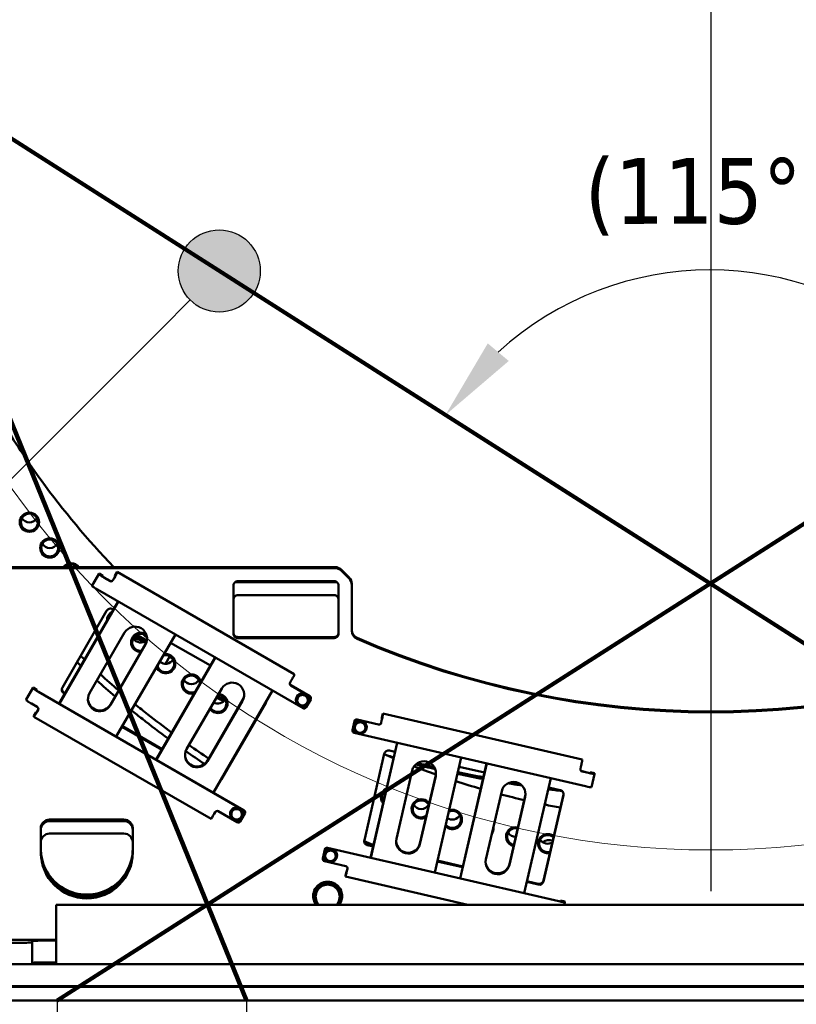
# Model space of a CAD drawing. Header units: millimetres. Extents: x 0 to 63075, y 0 to 44550.
# Tile 35 of 49: x 48689 to 50462, y 34001 to 36250. Entities that reach past the tile are written whole.
import ezdxf

# ---------------------------------------------------------------- set-up
doc = ezdxf.new("R2010")
doc.units = ezdxf.units.MM
doc.header["$LTSCALE"] = 75
for name, color, linetype, lineweight in [('Center Mark (ISO)', 7, 'Continuous', 25), ('Dimension (ISO)', 7, 'Continuous', 25), ('Sketch Geometry (ISO)', 7, 'Continuous', 25), ('Symbol (ISO)', 7, 'Continuous', 25), ('Visible (ISO)', 7, 'Continuous', 50)]:
    doc.layers.add(name, color=color, linetype=linetype, lineweight=lineweight)
doc.styles.add('Note Text (ISO)', font='tahoma.ttf')
doc.dimstyles.new('Default (ISO)', dxfattribs={"dimscale": 75, "dimtxt": 2, "dimasz": 2.5, "dimexe": 3.175, "dimexo": 0, "dimgap": 0.762, "dimtad": 1, "dimrnd": 1e-08, "dimtxsty": 'Note Text (ISO)', "dimcen": 0.09, "dimdle": 10, "dimclrd": 256, "dimclre": 256, "dimclrt": 256, "dimazin": 2, "dimtfac": 1, "dimtmove": 0, "dimatfit": 3, "dimfxl": 1, "dimtolj": 1, "dimtzin": 0, "dimlwd": -1, "dimlwe": -1, "dimarcsym": 0})
doc.dimstyles.new('Default - Method 1b (ISO)$7', dxfattribs={"dimscale": 75, "dimtxt": 2, "dimasz": 2.5, "dimexe": 3.175, "dimexo": 0, "dimgap": 0.762, "dimtad": 1, "dimtoh": 1, "dimrnd": 1e-08, "dimtxsty": 'Note Text (ISO)', "dimcen": 0.09, "dimdle": 10, "dimclrd": 256, "dimclre": 256, "dimclrt": 256, "dimazin": 2, "dimtfac": 1.75, "dimtmove": 0, "dimatfit": 3, "dimfxl": 1, "dimtolj": 1, "dimlwd": -1, "dimlwe": -1, "dimarcsym": 0})

# ---------------------------------------------------------------- blocks, each defined once
blk = doc.blocks.new('*D43')
at = {"layer": 'Defpoints', "color": 0, "transparency": 16777216}
for p in [(47646.8, 38913.8), (52888.1, 35708.9)]:
    blk.add_point(p, dxfattribs=at)
at = {"layer": 'Dimension (ISO)', "transparency": 16777216}
for p, q in [((47646.8, 38913.8), (42002.6, 42365.1)), ((52728.1, 35806.7), (47806.8, 38816))]:
    blk.add_line(p, q, dxfattribs=at)
for points in [[(47823.1, 38842.7), (47790.5, 38789.3), (47646.8, 38913.8)], [(52744.4, 35833.4), (52711.8, 35780.1), (52888.1, 35708.9)]]:
    blk.add_solid(points, dxfattribs=at)
at = {"layer": 'Dimension (ISO)', "transparency": 16777216, "insert": (42320.3, 42775.2), "char_height": 150, "attachment_point": 1, "rotation": 328.5552, "style": 'Note Text (ISO)'}
blk.add_mtext('\\A1;\\fTahoma|b0|i0;\\H149.0446;∅6145\\P\\fTahoma|b0|i0;\\H152.8662;Diameter difference between conical tower flanges is up to 2000mm', dxfattribs=at)
blk = doc.blocks.new('Balloon18')
at = {"layer": 'Symbol (ISO)'}
h = blk.add_hatch(color=256, dxfattribs=at)
edge = h.paths.add_edge_path(flags=0)
edge.add_arc((655.265, 475.681), 1.25, 0, 360)
for q in [(654.381, 474.797), (624.648, 445.041)]:
    blk.add_line((653.498, 473.913), q, dxfattribs=at)
blk.add_circle((655.265, 475.681), 1.25, dxfattribs=at)
blk = doc.blocks.new('*D67')
at = {"layer": 'Defpoints', "color": 0, "transparency": 16777216}
for p in [(48314.5, 36205.1), (47849.8, 35379.3), (49206.7, 34010.1), (49207.4, 34010.1)]:
    blk.add_point(p, dxfattribs=at)
at = {"layer": 'Dimension (ISO)', "transparency": 16777216}
blk.add_line((49206.7, 34010.1), (47041.1, 34010.1), dxfattribs=at)
blk.add_arc((49207.4, 34010.1), 1928.2, 117.7113, 174.4262, dxfattribs=at)
for points in [[(48297.6, 35745.5), (48324, 35688.8), (48480.8, 35796.1)], [(47319.6, 34195.9), (47257.2, 34198.9), (47279.3, 34010.1)]]:
    blk.add_solid(points, dxfattribs=at)
at = {"layer": 'Dimension (ISO)', "transparency": 16777216, "insert": (47267.7, 35038.7), "char_height": 150, "attachment_point": 1, "rotation": 56.0688, "style": 'Note Text (ISO)'}
blk.add_mtext('\\A1;(68°)', dxfattribs=at)
blk = doc.blocks.new('*D68')
at = {"layer": 'Defpoints', "color": 0, "transparency": 16777216}
for p in [(48314.5, 36205.1), (52222.5, 36212.4), (50500, 35638.9), (50265.4, 34962.2)]:
    blk.add_point(p, dxfattribs=at)
at = {"layer": 'Dimension (ISO)', "transparency": 16777216}
blk.add_arc((50265.4, 34962.2), 716.2, 47.6136, 132.4569, dxfattribs=at)
for points in [[(49805.9, 35470.5), (49758, 35510.7), (49661.4, 35347)], [(50772.1, 35511.3), (50724.3, 35471.1), (50869, 35347.8)]]:
    blk.add_solid(points, dxfattribs=at)
at = {"layer": 'Dimension (ISO)', "transparency": 16777216, "insert": (49979.2, 35933.6), "char_height": 150, "attachment_point": 1, "rotation": 0.0352, "style": 'Note Text (ISO)'}
blk.add_mtext('\\A1;(115°)', dxfattribs=at)
blk = doc.blocks.new('*D69')
at = {"layer": 'Defpoints', "color": 0, "transparency": 16777216}
for p in [(48774.9, 34010.1), (51759.9, 34010.1), (48774.9, 33101)]:
    blk.add_point(p, dxfattribs=at)
at = {"layer": 'Dimension (ISO)', "transparency": 16777216}
for p, q in [((48774.9, 34010.1), (48774.9, 32862.9)), ((51759.9, 34010.1), (51759.9, 32862.9)), ((51572.4, 33101), (48962.4, 33101))]:
    blk.add_line(p, q, dxfattribs=at)
for points in [[(48962.4, 33132.3), (48962.4, 33069.8), (48774.9, 33101)], [(51572.4, 33132.3), (51572.4, 33069.8), (51759.9, 33101)]]:
    blk.add_solid(points, dxfattribs=at)
at = {"layer": 'Dimension (ISO)', "transparency": 16777216, "insert": (49974.1, 33356.4), "char_height": 150, "attachment_point": 1, "style": 'Note Text (ISO)'}
blk.add_mtext('\\A1;(2985)', dxfattribs=at)
blk = doc.blocks.new('*D70')
at = {"layer": 'Defpoints', "color": 0, "transparency": 16777216}
for p in [(49207.4, 34010.1), (51327.4, 34010.1), (51327.4, 33531.8)]:
    blk.add_point(p, dxfattribs=at)
at = {"layer": 'Dimension (ISO)', "transparency": 16777216}
for p, q in [((49207.4, 34010.1), (49207.4, 33293.6)), ((51327.4, 34010.1), (51327.4, 33293.6)), ((49394.9, 33531.8), (51139.9, 33531.8))]:
    blk.add_line(p, q, dxfattribs=at)
for points in [[(49394.9, 33563), (49394.9, 33500.5), (49207.4, 33531.8)], [(51139.9, 33563), (51139.9, 33500.5), (51327.4, 33531.8)]]:
    blk.add_solid(points, dxfattribs=at)
at = {"layer": 'Dimension (ISO)', "transparency": 16777216, "insert": (49974.1, 33787.2), "char_height": 150, "attachment_point": 1, "style": 'Note Text (ISO)'}
blk.add_mtext('\\A1;(2120)', dxfattribs=at)

msp = doc.modelspace()

# ---------------------------------------------------------------- linework, layer by layer
at = {"layer": 'Center Mark (ISO)', "linetype": 'Continuous'}
msp.add_line((50267.44, 40229.7613), (50267.44, 34259.8768), dxfattribs=at)
at = {"layer": 'Sketch Geometry (ISO)', "color": 1, "linetype": 'Continuous', "lineweight": 100, "true_color": 0xff0000}
for p, q in [((48314.4667, 36205.1049), (49207.44, 34010.1049)), ((48314.4667, 36205.1049), (51759.94, 34010.1049)), ((52222.5043, 36212.4044), (48774.94, 34010.1049))]:
    msp.add_line(p, q, dxfattribs=at)
at = {"layer": 'Sketch Geometry (ISO)', "color": 7, "linetype": 'Continuous', "lineweight": 5}
msp.add_circle((50267.4174, 36309.6789), 1955.7484, dxfattribs=at)
at = {"layer": 'Visible (ISO)'}
for p, q in [((49409.1557, 34999.9042), (48037.44, 34999.9042)), ((49409.1557, 34997.7586), (48037.44, 34997.7586)), ((48854.8904, 34958.1875), (48870.3904, 34985.0095)), ((48879.0507, 34980.0141), (48870.3904, 34985.0095)), ((48870.3904, 34985.0095), (48870.3904, 34982.9498)), ((48906.8353, 34980.1384), (48911.8353, 34988.7906)), ((48911.8353, 34988.7906), (48911.8353, 34986.7309)), ((48911.8353, 34988.7906), (49316.2691, 34755.5057)), ((49441.5821, 34975.7843), (49423.2978, 34994.0517)), ((49423.2978, 34991.9061), (49441.5821, 34973.6387)), ((48879.0507, 34980.0141), (48879.0507, 34977.9544)), ((48882.5148, 34975.7846), (48895.5051, 34968.2915)), ((48895.5051, 34967.8624), (48882.5148, 34975.3555)), ((48902.3353, 34970.1199), (48904.8353, 34974.4461)), ((48904.8353, 34974.0169), (48902.3353, 34969.6908)), ((48906.8353, 34978.0786), (48906.8353, 34980.1384)), ((49409.1557, 34965.7126), (49181.3405, 34965.7126)), ((49187.44, 34967.7862), (49407.44, 34967.7862)), ((48854.8904, 34956.1277), (48854.8904, 34958.1875)), ((48867.0148, 34948.5334), (49336.4005, 34677.783)), ((49177.44, 34847.8968), (49177.44, 34957.7954)), ((49417.44, 34957.7954), (49417.44, 34847.8968)), ((49447.44, 34959.5096), (49447.44, 34961.6552)), ((49447.44, 34959.5096), (49447.44, 34854.4063)), ((48779.1708, 34688.1506), (48913.9848, 34921.4402)), ((48914.8217, 34920.9575), (48780.0077, 34687.6678)), ((49187.44, 34935.7402), (49407.44, 34935.7402)), ((48786.6869, 34725.2702), (48887.6869, 34900.0462)), ((48901.3471, 34903.7031), (48903.1379, 34902.6701)), ((48848.7741, 34711.7525), (48928.7741, 34850.1889)), ((48909.9115, 34612.7369), (49044.7255, 34846.0265)), ((48952.4719, 34842.3819), (48974.3929, 34829.7375)), ((48978.8107, 34832.7428), (48956.822, 34845.4263)), ((49187.44, 34840.0516), (49407.44, 34840.0516)), ((49407.44, 34837.906), (49187.44, 34837.906)), ((48896.4055, 34686.2088), (48976.4055, 34824.6453)), ((48976.4055, 34822.7143), (48896.4055, 34684.2778)), ((49033.8786, 34827.2565), (49124.8724, 34774.7696)), ((49000.9053, 34560.25), (49135.7193, 34793.5397)), ((49136.5562, 34793.0569), (49001.7422, 34559.7673)), ((49022.3866, 34778.9688), (49032.3647, 34796.2355)), ((49306.7691, 34736.4059), (49309.2691, 34740.732)), ((49316.2691, 34753.446), (49316.2691, 34755.5057)), ((48704.3904, 34697.7539), (48719.8904, 34724.576)), ((48728.5507, 34719.5806), (48719.8904, 34724.576)), ((48719.8904, 34724.576), (48719.8904, 34722.5162)), ((48728.5507, 34719.5806), (48728.5507, 34717.5208)), ((49201.4005, 34444.6007), (48732.0148, 34715.351)), ((48732.0148, 34714.9219), (49201.4005, 34444.1715)), ((49070.5086, 34583.852), (49150.5086, 34722.2884)), ((49131.646, 34484.8364), (49266.46, 34718.126)), ((49308.5993, 34730.0112), (49351.9005, 34705.0342)), ((49351.9005, 34704.6051), (49308.5993, 34729.582)), ((48704.3904, 34695.6942), (48704.3904, 34697.7539)), ((48790.3471, 34713.5536), (48792.9748, 34712.0378)), ((48792.1379, 34710.5896), (48790.3471, 34711.6225)), ((49118.14, 34558.3083), (49198.14, 34696.7447)), ((49198.14, 34694.8137), (49118.14, 34556.3773)), ((49320.0573, 34696.3427), (49320.0573, 34696.4392)), ((49321.2369, 34695.2783), (49327.2821, 34707.735)), ((49321.2369, 34695.2783), (49321.2369, 34694.9295)), ((49327.2821, 34707.735), (49341.1025, 34708.7328)), ((49327.2821, 34707.735), (49327.2821, 34707.3862)), ((49341.1025, 34708.7328), (49341.1025, 34708.384)), ((49341.1025, 34708.7328), (49348.8776, 34697.274)), ((49343.2307, 34679.6115), (49353.7307, 34697.7812)), ((49348.8776, 34697.274), (49348.8776, 34696.9252)), ((49350.0573, 34696.3427), (49350.0573, 34696.4392)), ((49354.4005, 34700.2789), (49354.4005, 34700.7081)), ((48716.5148, 34688.0999), (48729.5051, 34680.6068)), ((48728.8353, 34669.8859), (48731.3353, 34674.212)), ((48731.3353, 34673.7829), (48728.8353, 34669.4568)), ((49251.4175, 34690.2396), (49150.4175, 34515.4636)), ((48721.8353, 34660.0041), (48726.8353, 34668.6564)), ((48721.8353, 34657.9444), (48721.8353, 34660.0041)), ((49126.274, 34424.6455), (48721.8401, 34657.9304)), ((48726.8353, 34668.6564), (48726.8353, 34666.5966)), ((48726.8353, 34668.6564), (48727.7914, 34668.1049)), ((49453.769, 34648.1796), (49449.045, 34627.7367)), ((49453.769, 34647.7505), (49449.045, 34627.3076)), ((49453.4771, 34638.5845), (49464.0694, 34647.5097)), ((49459.7656, 34651.9232), (49508.4841, 34640.686)), ((49508.4841, 34640.2569), (49459.7656, 34651.4941)), ((49464.0694, 34647.5097), (49464.0694, 34647.1609)), ((49464.0694, 34647.5097), (49477.102, 34642.8076)), ((49514.4807, 34644.4297), (49515.6055, 34649.297)), ((49515.6055, 34648.8679), (49514.4807, 34644.0006)), ((49516.5053, 34655.4223), (49518.7548, 34665.1571)), ((49516.5053, 34653.3626), (49516.5053, 34655.4223)), ((49518.7548, 34665.1571), (49518.7548, 34663.0973)), ((49518.7548, 34665.1571), (49973.7856, 34560.2017)), ((49013.8724, 34582.689), (48922.8786, 34635.1759)), ((48923.7156, 34636.6242), (49014.7093, 34584.1373)), ((49448.9169, 34626.1838), (49448.9169, 34626.6129)), ((49451.5098, 34633.9489), (49451.5098, 34634.0455)), ((49453.4771, 34638.5845), (49453.4771, 34638.2357)), ((49477.102, 34642.8076), (49477.102, 34642.4588)), ((49477.102, 34642.8076), (49479.5424, 34629.1803)), ((49479.5424, 34629.1803), (49479.5424, 34628.8315)), ((49481.5098, 34633.9489), (49481.5098, 34634.0455)), ((49980.9007, 34499.5053), (49452.7921, 34621.3165)), ((49490.3137, 34336.2442), (49550.9564, 34598.6743)), ((49551.38, 34598.5766), (49490.7374, 34336.1464)), ((49533.6251, 34580.7238), (49546.1412, 34577.8369)), ((49476.1917, 34376.5951), (49521.6319, 34573.2365)), ((49636.8929, 34302.4349), (49697.5355, 34564.8651)), ((49973.7856, 34558.1419), (49973.7856, 34560.2017)), ((49549.4582, 34379.2973), (49585.4503, 34535.0529)), ((49692.7204, 34544.0276), (49750.4728, 34530.7067)), ((49694.6453, 34289.114), (49755.2879, 34551.5441)), ((49755.7116, 34551.4464), (49695.0689, 34289.0162)), ((49969.5116, 34539.0452), (49970.6363, 34543.9126)), ((49603.0485, 34368.8674), (49639.0407, 34524.623)), ((49639.0407, 34522.692), (49603.0485, 34366.9364)), ((49841.2244, 34255.3047), (49901.8671, 34517.7349)), ((49973.2586, 34533.4832), (49987.8742, 34530.1121)), ((49987.8742, 34529.683), (49973.2586, 34533.0541)), ((49991.7717, 34531.4445), (49991.3019, 34529.4114)), ((49991.7717, 34531.4445), (49991.7717, 34529.3847)), ((49991.7717, 34531.4445), (50001.5154, 34529.1971)), ((49994.5413, 34496.954), (50001.5147, 34527.1316)), ((50001.5154, 34527.1373), (50001.5154, 34529.1971)), ((49897.0519, 34496.8974), (49923.3731, 34490.8263)), ((49753.7897, 34332.1671), (49789.7819, 34487.9227)), ((49807.38, 34321.7372), (49843.3722, 34477.4928)), ((49843.3722, 34475.5618), (49807.38, 34319.8062)), ((49885.4272, 34284.1337), (49930.8673, 34480.7751)), ((49930.8673, 34478.8441), (49885.4272, 34282.2027)), ((49170.7369, 34434.8447), (49176.7821, 34447.3014)), ((49176.7821, 34447.3014), (49190.6025, 34448.2993)), ((49176.7821, 34447.3014), (49176.7821, 34446.9526)), ((49190.6025, 34448.2993), (49190.6025, 34447.9505)), ((49190.6025, 34448.2993), (49198.3776, 34436.8405)), ((48757.44, 34423.2882), (48927.44, 34423.2882)), ((49133.2691, 34436.1719), (49135.7691, 34440.498)), ((49142.5993, 34442.3265), (49185.9005, 34417.3495)), ((49169.5573, 34435.9091), (49169.5573, 34436.0057)), ((49170.7369, 34434.8447), (49170.7369, 34434.4959)), ((49192.7307, 34419.1779), (49203.2307, 34437.3477)), ((49198.3776, 34436.8405), (49198.3776, 34436.4917)), ((49199.5573, 34435.9091), (49199.5573, 34436.0057)), ((49203.9005, 34439.8454), (49203.9005, 34440.2745)), ((48737.44, 34348.3573), (48737.44, 34403.3067)), ((48757.44, 34419.7733), (48927.44, 34419.7733)), ((48947.44, 34403.3067), (48947.44, 34348.3573)), ((48757.44, 34391.2422), (48927.44, 34391.2422)), ((49386.0588, 34355.1644), (49381.3348, 34334.7214)), ((49392.0554, 34358.908), (49920.1639, 34237.0968)), ((49920.1639, 34236.6677), (49392.0554, 34358.4789)), ((49483.6859, 34366.5439), (49496.6258, 34363.5593)), ((49496.2021, 34361.726), (49483.6859, 34364.6129)), ((49381.2066, 34333.1686), (49381.2066, 34333.5977)), ((49386.0588, 34354.7352), (49381.3348, 34334.2923)), ((49383.7995, 34340.9337), (49383.7995, 34341.0302)), ((49385.7669, 34345.5693), (49396.3591, 34354.4944)), ((49385.7669, 34345.5693), (49385.7669, 34345.2205)), ((49396.3591, 34354.4944), (49396.3591, 34354.1456)), ((49396.3591, 34354.4944), (49409.3917, 34349.7923)), ((49409.3917, 34349.7923), (49409.3917, 34349.4435)), ((49409.3917, 34349.7923), (49411.8321, 34336.1651)), ((49411.8321, 34336.1651), (49411.8321, 34335.8163)), ((49413.7995, 34340.9337), (49413.7995, 34341.0302)), ((49385.0819, 34328.3012), (49433.8004, 34317.064)), ((49436.4227, 34306.6347), (49437.5475, 34311.5021)), ((49437.5475, 34311.073), (49436.4227, 34306.2056)), ((49700.5336, 34314.5958), (49642.7813, 34327.9167)), ((49643.2049, 34329.75), (49700.9573, 34316.4291)), ((49433.2734, 34295.2375), (49435.5229, 34304.9722)), ((49433.2734, 34293.1777), (49433.2734, 34295.2375)), ((49712.6265, 34228.7308), (49433.2762, 34293.1645)), ((49435.5229, 34304.9722), (49435.5229, 34302.9125)), ((49435.5229, 34304.9722), (49436.0082, 34304.8603)), ((49360.6857, 34248.2006), (49376.5628, 34275.6752)), ((49376.5628, 34275.6752), (49376.5628, 34274.8494)), ((49376.5628, 34275.6752), (49408.3171, 34275.6752)), ((49408.3171, 34275.6752), (49424.1942, 34248.2006)), ((49408.3171, 34275.6752), (49408.3171, 34274.8494)), ((49873.434, 34274.7154), (49847.1128, 34280.7865)), ((49847.5364, 34282.6198), (49873.434, 34276.6464)), ((49359.44, 34248.2885), (49359.44, 34248.4494)), ((49360.6857, 34248.2006), (49360.6857, 34247.3748)), ((49424.1942, 34248.2006), (49424.1942, 34247.3748)), ((49425.44, 34248.2885), (49425.44, 34248.4494)), ((48772.44, 34092.7595), (48772.44, 34228.7308)), ((48772.44, 34228.7308), (51762.44, 34228.7308)), ((49924.0614, 34238.4293), (49923.5916, 34236.3962)), ((49924.0614, 34238.4293), (49924.0614, 34236.3695)), ((49924.0614, 34238.4293), (49933.8051, 34236.1818)), ((49932.56, 34228.7308), (49933.8045, 34234.1164)), ((49933.8051, 34234.1221), (49933.8051, 34236.1818)), ((48017.44, 34148.5416), (48772.44, 34148.5416)), ((48557.7513, 34142.1048), (48697.44, 34142.1048)), ((48717.44, 34142.9631), (48717.44, 34145.9669)), ((48717.44, 34093.0091), (48717.44, 34142.9631)), ((48737.44, 34146.8251), (48772.44, 34146.8251)), ((47767.44, 34092.7595), (52767.44, 34092.7595)), ((48737.44, 34096.8712), (48772.44, 34096.8712)), ((47767.44, 34042.7596), (52767.44, 34042.7596)), ((52767.44, 34041.0419), (47767.44, 34041.0419)), ((48772.44, 34042.6946), (48772.44, 34042.7314)), ((51762.44, 34042.7314), (48772.44, 34042.7314)), ((48772.44, 34042.6946), (48792.44, 34042.6946)), ((48792.44, 34042.3118), (48772.44, 34042.3118)), ((48772.44, 34042.275), (48772.44, 34042.3118)), ((48772.44, 34042.275), (51762.44, 34042.275)), ((48772.44, 34042.2737), (48772.44, 34042.151)), ((51762.44, 34042.2737), (48772.44, 34042.2737)), ((51762.44, 34042.151), (48772.44, 34042.151)), ((48792.44, 34042.3118), (48792.44, 34042.6946)), ((48802.44, 34042.6946), (49217.44, 34042.6946)), ((48802.44, 34042.6946), (48802.44, 34042.3118)), ((49217.44, 34042.3118), (48802.44, 34042.3118)), ((49217.44, 34042.3118), (49217.44, 34042.6946)), ((49227.44, 34042.6946), (49642.44, 34042.6946)), ((49227.44, 34042.6946), (49227.44, 34042.3118)), ((49642.44, 34042.3118), (49227.44, 34042.3118)), ((49642.44, 34042.3118), (49642.44, 34042.6946)), ((49652.44, 34042.6946), (50067.44, 34042.6946)), ((49652.44, 34042.6946), (49652.44, 34042.3118)), ((50067.44, 34042.3118), (49652.44, 34042.3118)), ((50067.44, 34042.3118), (50067.44, 34042.6946)), ((50077.44, 34042.6946), (50457.44, 34042.6946)), ((50077.44, 34042.6946), (50077.44, 34042.3118)), ((50457.44, 34042.3118), (50077.44, 34042.3118)), ((50457.44, 34042.6946), (50457.44, 34042.3118)), ((52767.44, 34010.1049), (47767.44, 34010.1049))]:
    msp.add_line(p, q, dxfattribs=at)
for centre, major_axis, ratio, start_param, end_param in [((50267.44, 37311.3572), (-3072.5, 0), 0.999078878, 2.288987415, 7.135790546), ((50267.44, 37311.3572), (3072.5, 0), 0.999078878, 5.430580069, 10.277383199), ((48711.4495, 35121.4901), (19.5, 0), 0.999078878, 3.653776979, 5.771000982), ((48758.0214, 35062.8158), (19.5, 0), 0.999078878, 3.653776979, 5.771000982), ((48806.8086, 34986.764), (-22, 0), 0.999078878, 3.782387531, 5.64239043), ((48806.8086, 34986.8712), (19.5, 0), 0.999078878, 0.732824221, 2.408768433), ((48904.8353, 34974.6177), (6.9952, 12.1271), 0.021455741, 4.675209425, 6.246005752), ((49409.1557, 34979.9226), (-20, 0), 0.999078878, 3.926990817, 4.71238898), ((49409.1557, 34977.777), (20, 0), 0.999078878, 0.785398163, 1.570796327), ((48882.5148, 34975.9562), (-12.1216, 7.0048), 0.037162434, 0.021472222, 1.592268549), ((48882.5148, 34975.9562), (-3.4633, 2.0014), 0.037162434, 0.021472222, 1.592268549), ((48898.0051, 34972.6176), (-5, 0), 0.999078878, 1.047197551, 2.617993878), ((48898.0051, 34972.1885), (5, 0), 0.999078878, 4.188790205, 5.759586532), ((48904.8353, 34974.6177), (1.9986, 3.4649), 0.021455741, 4.675209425, 6.246005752), ((49187.44, 34957.7954), (-10, 0), 0.999078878, 4.71238898, 6.283185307), ((49407.44, 34957.7954), (10, 0), 0.999078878, 0, 1.570796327), ((49409.1557, 34945.731), (20, 0), 0.999078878, 1.308797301, 1.570796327), ((49427.44, 34961.6552), (20, 0), 0.999078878, 0, 0.785398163), ((49427.44, 34959.5096), (20, 0), 0.999078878, 0, 0.785398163), ((48867.0148, 34949.1342), (-12.1216, 7.0048), 0.037162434, 0.021472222, 1.592268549), ((49187.44, 34925.7494), (-10, 0), 0.999078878, 4.71238898, 6.283185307), ((49407.44, 34925.7494), (10, 0), 0.999078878, 0, 1.570796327), ((48896.3471, 34895.0508), (-10, 0), 0.999078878, 4.188790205, 5.759586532), ((48910.7393, 34878.8727), (-22, 0), 0.999078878, 5.187137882, 6.332035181), ((48910.7393, 34878.98), (-19.5, 0), 0.999078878, 5.428193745, 6.090979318), ((48910.7393, 34898.0756), (19.5, 0), 0.999078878, 3.653776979, 3.715847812), ((48952.5898, 34836.4516), (27.5, 0), 0.999078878, 5.759586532, 8.901179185), ((48965.7302, 34827.9887), (-22, 0), 0.999078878, 4.099338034, 7.849698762), ((49187.44, 34850.0423), (-10, 0), 0.999078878, 0, 1.570796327), ((49407.44, 34850.0423), (10, 0), 0.999078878, 4.71238898, 6.283185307), ((49467.44, 34856.5519), (-20, 0), 0.999078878, 0, 1.160367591), ((49467.44, 34854.4063), (-20, 0), 0.999078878, 0, 1.160367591), ((48965.7302, 34828.096), (-19.5, 0), 0.999078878, 3.92421774, 7.927990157), ((48965.7302, 34847.1916), (19.5, 0), 0.999078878, 3.653776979, 5.508304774), ((48952.7769, 34808.3743), (27.5, 0), 0.999078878, 0.825276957, 1.672708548), ((48952.5898, 34838.3826), (27.5, 0), 0.999078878, 5.759586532, 6.248036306), ((49187.44, 34847.8968), (-10, 0), 0.999078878, 0, 1.570796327), ((49407.44, 34847.8968), (10, 0), 0.999078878, 4.71238898, 6.283185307), ((50267.44, 36693.3429), (2025, 0), 0.999078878, 4.301960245, 5.122817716), ((50267.44, 36691.1973), (-2025, 0), 0.999078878, 1.160367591, 1.981225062), ((49022.6316, 34779.2464), (-22, 0), 0.999078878, 0.34039309, 4.895594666), ((49022.6316, 34779.3537), (19.5, 0), 0.999078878, 3.370598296, 8.148574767), ((49022.6316, 34798.4493), (19.5, 0), 0.999078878, 3.94660083, 5.771000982), ((49081.36, 34732.7174), (22, 0), 0.999078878, 0.189642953, 5.046344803), ((49081.36, 34732.8247), (-19.5, 0), 0.999078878, 3.161399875, 8.357773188), ((49081.36, 34751.9203), (19.5, 0), 0.999078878, 3.653776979, 5.771000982), ((49309.2691, 34741.3328), (6.9952, 12.1271), 0.021455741, 4.675209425, 6.246005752), ((48732.0148, 34715.5227), (-12.1216, 7.0048), 0.037162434, 0.021472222, 1.592268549), ((48732.0148, 34715.5227), (-3.4633, 2.0014), 0.037162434, 0.021472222, 1.592268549), ((48795.3471, 34720.2748), (-10, 0), 0.999078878, 5.759586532, 7.330382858), ((48795.3471, 34722.2058), (-10, 0), 0.999078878, 0.096790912, 1.047197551), ((50267.44, 37317.1502), (-2847.5, 0), 0.999078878, 1.136838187, 1.13927364), ((49174.3243, 34708.5511), (27.5, 0), 0.999078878, 5.759586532, 8.901179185), ((49311.0993, 34733.9082), (-5, 0), 0.999078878, 5.759586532, 7.330382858), ((49311.0993, 34734.3373), (-5, 0), 0.999078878, 0.042964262, 1.047197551), ((48716.5148, 34688.7006), (-12.1216, 7.0048), 0.037162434, 0.021472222, 1.592268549), ((48872.5898, 34698.0152), (-27.5, 0), 0.999078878, 5.759586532, 8.901179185), ((48872.5898, 34699.9462), (-27.5, 0), 0.999078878, 0.035149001, 2.617993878), ((49141.829, 34688.4699), (22, 0), 0.999078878, 3.746908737, 7.772264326), ((49141.829, 34688.5772), (19.5, 0), 0.999078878, 3.688462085, 7.830710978), ((49141.829, 34707.6728), (19.5, 0), 0.999078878, 4.199159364, 5.771000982), ((50267.44, 37313.0736), (-2847.5, 0), 0.999078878, 1.163100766, 1.169702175), ((50267.44, 37317.1502), (-2847.5, 0), 0.999078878, 1.163822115, 1.170637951), ((49174.3243, 34710.4821), (27.5, 0), 0.999078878, 5.759586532, 6.248036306), ((49242.7573, 34695.235), (10, 0), 0.999078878, 5.759586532, 6.194009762), ((49335.0573, 34696.4392), (15, 0), 0.999078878, 0, 3.141592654), ((49335.0573, 34695.8814), (-12, 0), 0.999078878, 5.831730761, 6.878928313), ((49335.0573, 34695.8814), (-12, 0), 0.999078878, 4.78453321, 5.831730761), ((49335.0573, 34695.8814), (-12, 0), 0.999078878, 3.737335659, 4.78453321), ((49335.0573, 34695.8814), (12, 0), 0.999078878, 5.831730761, 6.878928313), ((49349.4005, 34700.7081), (5, 0), 0.999078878, 0, 1.047197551), ((49349.4005, 34700.2789), (5, 0), 0.999078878, 5.759586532, 7.330382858), ((48727.0051, 34676.2806), (5, 0), 0.999078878, 5.759586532, 7.330382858), ((48727.0051, 34676.7097), (5, 0), 0.999078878, 5.759586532, 6.240221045), ((49335.0573, 34695.8814), (12, 0), 0.999078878, 3.737335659, 4.78453321), ((49335.0573, 34695.8814), (12, 0), 0.999078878, 4.78453321, 5.831730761), ((49338.9005, 34682.1092), (-5, 0), 0.999078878, 1.047197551, 2.617993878), ((48728.8353, 34670.0576), (-6.9952, -12.1271), 0.021455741, 6.246005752, 7.816802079), ((48728.8353, 34670.0576), (-1.9986, -3.4649), 0.021455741, 6.246005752, 7.816802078), ((49466.5098, 34634.0455), (15, 0), 0.999078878, 0, 3.141592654), ((49458.6409, 34647.0559), (-5, 0), 0.999078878, 4.485496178, 6.056292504), ((49458.6409, 34646.6268), (-5, 0), 0.999078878, 4.485496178, 6.056292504), ((49515.6055, 34649.4687), (3.1466, 13.6418), 0.009652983, 4.670563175, 6.241359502), ((49515.6055, 34649.4687), (0.899, 3.8977), 0.009652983, 4.670563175, 6.241359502), ((49453.9169, 34626.1838), (-5, 0), 0.999078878, 6.056292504, 7.627088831), ((49453.9169, 34626.6129), (-5, 0), 0.999078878, 6.056292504, 6.283185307), ((49466.5098, 34633.4876), (-12, 0), 0.999078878, 5.413033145, 6.460230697), ((49466.5098, 34633.4876), (-12, 0), 0.999078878, 0.177045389, 1.224242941), ((49466.5098, 34633.4876), (-12, 0), 0.999078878, 4.365835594, 5.413033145), ((49466.5098, 34633.4876), (12, 0), 0.999078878, 0.177045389, 1.224242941), ((49466.5098, 34633.4876), (12, 0), 0.999078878, 5.413033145, 6.460230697), ((49509.6089, 34645.5534), (5, 0), 0.999078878, 4.485496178, 6.056292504), ((49509.6089, 34645.1243), (5, 0), 0.999078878, 4.485496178, 6.056292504), ((49466.5098, 34633.4876), (12, 0), 0.999078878, 4.365835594, 5.413033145), ((49094.3243, 34570.1146), (-27.5, 0), 0.999078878, 5.759586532, 8.901179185), ((49531.3756, 34570.9891), (-10, 0), 0.999078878, 4.485496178, 6.056292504), ((49094.3243, 34572.0456), (-27.5, 0), 0.999078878, 0.035149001, 2.617993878), ((50267.44, 37317.1502), (-2847.5, 0), 0.999078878, 1.307750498, 1.313685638), ((49612.2455, 34528.8724), (-27.5, 0), 0.999078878, 2.914699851, 6.056292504), ((49970.6363, 34544.5133), (3.1466, 13.6418), 0.009652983, 4.670563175, 6.241359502), ((50267.44, 37313.0736), (-2847.5, 0), 0.999078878, 1.331866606, 1.347895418), ((50267.44, 37317.1502), (-2847.5, 0), 0.999078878, 1.333324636, 1.347088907), ((49974.3834, 34537.9215), (-5, 0), 0.999078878, 6.056292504, 7.627088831), ((49974.3834, 34538.3506), (-5, 0), 0.999078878, 0.042964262, 1.343903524), ((49141.7573, 34520.459), (10, 0), 0.999078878, 5.325163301, 5.759586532), ((49612.2455, 34530.8034), (27.5, 0), 0.999078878, 6.056292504, 6.248036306), ((50267.44, 37313.0736), (-2847.5, 0), 0.999078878, 1.366200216, 1.387027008), ((50267.44, 37317.1502), (-2847.5, 0), 0.999078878, 1.366522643, 1.387349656), ((49987.8742, 34530.2837), (3.8973, -0.9006), 0.041811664, 4.722050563, 6.292846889), ((49987.8742, 34530.2837), (13.6405, -3.1521), 0.041811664, 4.722050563, 6.292846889), ((49536.0669, 34474.2876), (-22, 0), 0.999078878, 5.146086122, 6.966498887), ((49536.0669, 34474.3949), (-19.5, 0), 0.999078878, 5.248379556, 6.864205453), ((49816.577, 34481.7422), (-27.5, 0), 0.999078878, 2.914699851, 6.056292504), ((50267.44, 37313.0736), (-2847.5, 0), 0.999078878, 1.407291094, 1.418758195), ((50267.44, 37317.1502), (-2847.5, 0), 0.999078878, 1.410232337, 1.416263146), ((50267.44, 37313.0736), (-2847.5, 0), 0.999078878, 1.439991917, 1.451245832), ((50267.44, 37317.1502), (-2847.5, 0), 0.999078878, 1.440315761, 1.441955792), ((49921.1236, 34481.0915), (10, 0), 0.999078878, 6.056292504, 7.627088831), ((49980.9007, 34500.1061), (13.6405, -3.1521), 0.041811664, 4.722050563, 6.283185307), ((49536.0669, 34493.4905), (19.5, 0), 0.999078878, 3.653776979, 3.995616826), ((49606.11, 34447.6303), (-22, 0), 0.999078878, 3.750603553, 8.361981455), ((49606.11, 34447.7375), (-19.5, 0), 0.999078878, 3.625701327, 8.486883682), ((49816.577, 34483.6732), (27.5, 0), 0.999078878, 6.056292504, 6.248036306), ((49921.1236, 34483.0226), (10, 0), 0.999078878, 6.056292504, 6.186394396), ((49184.5573, 34436.0057), (15, 0), 0.999078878, 0, 3.141592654), ((49184.5573, 34435.4478), (-12, 0), 0.999078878, 4.78453321, 5.831730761), ((49184.5573, 34435.4478), (-12, 0), 0.999078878, 3.737335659, 4.78453321), ((49606.11, 34466.8332), (19.5, 0), 0.999078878, 3.653776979, 5.771000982), ((49677.1236, 34423.6728), (22, 0), 0.999078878, 3.913877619, 8.19870739), ((49677.1236, 34423.7801), (19.5, 0), 0.999078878, 3.830553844, 8.282031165), ((48757.44, 34403.3067), (-20, 0), 0.999078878, 4.71238898, 6.283185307), ((48927.44, 34403.3067), (20, 0), 0.999078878, 0, 1.570796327), ((49133.2691, 34436.7726), (-6.9952, -12.1271), 0.021455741, 0, 1.533616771), ((49140.0993, 34438.0003), (-5, 0), 0.999078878, 4.188790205, 5.759586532), ((49184.5573, 34435.4478), (-12, 0), 0.999078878, 5.831730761, 6.878928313), ((49184.5573, 34435.4478), (12, 0), 0.999078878, 3.737335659, 4.78453321), ((49184.5573, 34435.4478), (12, 0), 0.999078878, 4.78453321, 5.831730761), ((49184.5573, 34435.4478), (12, 0), 0.999078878, 5.831730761, 6.878928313), ((49198.9005, 34440.2745), (5, 0), 0.999078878, 0, 1.047197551), ((49198.9005, 34439.8454), (5, 0), 0.999078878, 5.759586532, 7.330382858), ((49677.1236, 34442.8757), (19.5, 0), 0.999078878, 4.086358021, 5.771000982), ((48757.44, 34399.7917), (-20, 0), 0.999078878, 4.71238898, 6.283185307), ((48927.44, 34399.7917), (20, 0), 0.999078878, 0, 1.570796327), ((49188.4005, 34421.6756), (-5, 0), 0.999078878, 1.047197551, 2.617993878), ((49749.0037, 34402.4505), (22, 0), 0.999078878, 5.68341906, 6.429165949), ((49821.6446, 34383.9943), (-22, 0), 0.999078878, 4.48009684, 7.632488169), ((49821.6446, 34384.1016), (-19.5, 0), 0.999078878, 4.478165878, 7.634419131), ((48757.44, 34371.2607), (-20, 0), 0.999078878, 4.71238898, 6.283185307), ((48927.44, 34371.2607), (20, 0), 0.999078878, 0, 1.570796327), ((49576.2534, 34373.1168), (27.5, 0), 0.999078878, 2.914699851, 6.056292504), ((49821.6446, 34403.1972), (19.5, 0), 0.999078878, 3.653776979, 4.715333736), ((49894.9398, 34368.3316), (-22, 0), 0.999078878, 4.029438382, 8.083146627), ((49894.9398, 34368.4388), (-19.5, 0), 0.999078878, 3.964073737, 8.148511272), ((49894.9398, 34387.5344), (19.5, 0), 0.999078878, 3.653776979, 5.287287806), ((49898.2793, 34354.2209), (22.5, 0), 0.999078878, 1.198593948, 2.26544324), ((48842.44, 34356.9396), (-105, 0), 0.999078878, 0, 3.141592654), ((49398.7995, 34341.0302), (15, 0), 0.999078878, 0, 3.141592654), ((49390.9306, 34354.0406), (-5, 0), 0.999078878, 4.485496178, 6.056292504), ((49390.9306, 34353.6115), (-5, 0), 0.999078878, 4.485496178, 6.056292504), ((49485.9354, 34374.3476), (-10, 0), 0.999078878, 6.056292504, 7.627088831), ((49485.9354, 34376.2786), (-10, 0), 0.999078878, 0.096790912, 1.343903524), ((49576.2534, 34375.0478), (-27.5, 0), 0.999078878, 0.035149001, 2.914699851), ((48842.44, 34354.7941), (105, 0), 0.999078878, 3.141592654, 6.283185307), ((48842.44, 34354.7941), (-105, 0), 0.999078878, 0, 3.141592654), ((48842.44, 34352.6485), (105, 0), 0.999078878, 3.141592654, 6.283185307), ((48842.44, 34352.6485), (-105, 0), 0.999078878, 0, 3.141592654), ((48842.44, 34350.5029), (-105, 0), 0.999078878, 0, 3.141592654), ((48842.44, 34350.5029), (105, 0), 0.999078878, 3.141592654, 6.283185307), ((48842.44, 34348.3573), (105, 0), 0.999078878, 3.141592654, 6.283185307), ((49386.2066, 34333.1686), (-5, 0), 0.999078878, 6.056292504, 7.627088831), ((49386.2066, 34333.5977), (-5, 0), 0.999078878, 6.056292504, 6.283185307), ((49398.7995, 34340.4724), (-12, 0), 0.999078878, 5.413033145, 6.460230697), ((49398.7995, 34340.4724), (-12, 0), 0.999078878, 0.177045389, 1.224242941), ((49398.7995, 34340.4724), (-12, 0), 0.999078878, 4.365835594, 5.413033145), ((49398.7995, 34340.4724), (12, 0), 0.999078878, 0.177045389, 1.224242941), ((49398.7995, 34340.4724), (12, 0), 0.999078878, 5.413033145, 6.460230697), ((49398.7995, 34340.4724), (12, 0), 0.999078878, 4.365835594, 5.413033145), ((49432.6756, 34312.1967), (5, 0), 0.999078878, 6.056292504, 7.627088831), ((49432.6756, 34312.6258), (5, 0), 0.999078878, 6.056292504, 6.240221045), ((49780.5849, 34325.9866), (27.5, 0), 0.999078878, 2.914699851, 6.056292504), ((49780.5849, 34327.9176), (-27.5, 0), 0.999078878, 0.035149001, 2.914699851), ((49436.4227, 34306.8064), (-3.1466, -13.6418), 0.009652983, 6.241359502, 7.812155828), ((49436.4227, 34306.8064), (-0.899, -3.8977), 0.009652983, 6.241359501, 7.812155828), ((49392.44, 34248.2885), (33, 0), 0.999078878, 5.648152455, 10.059810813), ((49392.44, 34248.4494), (33, 0), 0.999078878, 0, 3.141592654), ((49392.44, 34248.2349), (-31.75, 0), 0.999078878, 3.140743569, 6.284034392), ((49392.44, 34247.2694), (-27.5, 0), 0.999078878, 4.71238898, 5.759586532), ((49392.44, 34247.2694), (-27.5, 0), 0.999078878, 3.665191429, 4.71238898), ((49875.6835, 34286.3811), (10, 0), 0.999078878, 4.485496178, 6.056292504), ((49875.6835, 34284.4501), (10, 0), 0.999078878, 4.485496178, 6.056292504), ((49392.44, 34248.2349), (-31.75, 0), 0.999078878, 0.028045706, 0.662217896), ((49392.44, 34247.2694), (-27.5, 0), 0.999078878, 5.759586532, 6.806784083), ((49392.44, 34247.2694), (27.5, 0), 0.999078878, 5.759586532, 6.806784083), ((49392.44, 34248.2349), (31.75, 0), 0.999078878, 5.620967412, 6.255139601), ((49392.44, 34247.2694), (27.5, 0), 0.999078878, 3.665191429, 3.882219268), ((49392.44, 34247.2694), (27.5, 0), 0.999078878, 5.542558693, 5.759586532), ((49920.1639, 34237.2685), (3.8973, -0.9006), 0.041811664, 4.722050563, 6.292846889), ((49920.1639, 34237.2685), (13.6405, -3.1521), 0.041811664, 4.722050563, 6.292846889), ((48697.44, 34142.9631), (20, 0), 0.042911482, 4.71238898, 6.283185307), ((48737.44, 34145.9669), (-20, 0), 0.042911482, 4.71238898, 6.283185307), ((48697.44, 34093.0091), (20, 0), 0.042911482, 5.988012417, 6.283185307), ((48737.44, 34096.0129), (-20, 0), 0.042911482, 4.71238898, 6.283185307)]:
    msp.add_ellipse(centre, major_axis=major_axis, ratio=ratio, start_param=start_param, end_param=end_param, dxfattribs=at)
for centre, major_axis in [((48711.4495, 35102.2872), (22, 0)), ((48711.4495, 35102.3945), (-19.5, 0)), ((48758.0214, 35043.613), (22, 0)), ((48758.0214, 35043.7202), (-19.5, 0)), ((49335.0573, 34696.3427), (-15, 0)), ((49335.0573, 34696.3105), (-14.25, 0)), ((49466.5098, 34633.9489), (-15, 0)), ((49466.5098, 34633.9167), (-14.25, 0)), ((49184.5573, 34435.9091), (-15, 0)), ((49184.5573, 34435.8769), (-14.25, 0)), ((49398.7995, 34340.9337), (-15, 0)), ((49398.7995, 34340.9015), (-14.25, 0))]:
    msp.add_ellipse(centre, major_axis=major_axis, ratio=0.999078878, dxfattribs=at)
for points, knots in [([(48904.2415, 34999.9042), (48844.5551, 35062.0674), (48789.1357, 35128.3192), (48709.6675, 35237.743), (48682.3839, 35278.5693), (48630.7629, 35362.7426), (48606.4665, 35406.1147), (48561.3731, 35494.638), (48540.5761, 35539.7893), (48502.8447, 35631.0248), (48485.8659, 35677.0906), (48455.7901, 35769.6691), (48442.6362, 35816.1633), (48419.7982, 35910.5887), (48410.1579, 35958.5304), (48394.6299, 36055.0167), (48388.7422, 36103.5613), (48380.8024, 36200.3798), (48378.7053, 36248.6501), (48378.4636, 36296.9298)], [5.5185719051, 5.5185719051, 5.5185719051, 5.5185719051, 5.6555014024, 5.6555014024, 5.7334758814, 5.7334758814, 5.812422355, 5.812422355, 5.8913688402, 5.8913688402, 5.9693433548, 5.9693433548, 6.0460902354, 6.0460902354, 6.1237631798, 6.1237631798, 6.2014361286, 6.2014361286, 6.2781830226, 6.2781830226, 6.2781830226, 6.2781830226]), ([(49028.5441, 34608.0778), (49008.5412, 34622.76), (48988.7997, 34637.7978), (48961.0738, 34659.708), (48952.8646, 34666.2965), (48944.7056, 34672.9465)], [5.34601297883, 5.34601297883, 5.34601297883, 5.34601297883, 5.38159861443, 5.38159861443, 5.3966948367, 5.3966948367, 5.3966948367, 5.3966948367]), ([(49036.4312, 34621.726), (49017.9712, 34635.343), (48999.7375, 34649.2663), (48972.0014, 34671.1843), (48962.3318, 34678.9677), (48952.7329, 34686.8374)], [5.34837835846, 5.34837835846, 5.34837835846, 5.34837835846, 5.38159386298, 5.38159386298, 5.39956790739, 5.39956790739, 5.39956790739, 5.39956790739])]:
    msp.add_open_spline(points, degree=3, knots=knots, dxfattribs=at)
for points in [[(48829.07, 34774.4989), (48826.0642, 34777.3411), (48823.0669, 34780.1923), (48820.0781, 34783.0522)], [(48837.3528, 34788.832), (48834.3547, 34791.6876), (48831.3652, 34794.5522), (48828.3843, 34797.4258)], [(48906.9537, 34704.4621), (48892.9977, 34716.3938), (48879.199, 34728.5091), (48865.5623, 34740.8038)], [(48915.0558, 34718.4823), (48901.1279, 34730.4652), (48887.3596, 34742.6332), (48873.7557, 34754.9821)], [(49120.6996, 34562.7376), (49105.6531, 34572.7232), (49090.7373, 34582.9054), (49075.9572, 34593.2806)], [(49111.2459, 34550.3882), (49096.8689, 34559.9104), (49082.6099, 34569.6103), (49068.473, 34579.4848)], [(49542.8256, 34563.4886), (49535.6865, 34566.4513), (49528.5656, 34569.4577), (49521.4634, 34572.5077)], [(49162.2213, 34535.8895), (49161.9592, 34536.0546), (49161.6971, 34536.2197), (49161.435, 34536.385)], [(49639.402, 34526.4744), (49622.7803, 34532.3285), (49606.2407, 34538.4151), (49589.7895, 34544.7317)], [(49741.9033, 34493.6226), (49722.8778, 34499.1282), (49703.9389, 34504.9327), (49685.0961, 34511.0334)], [(49841.133, 34467.8027), (49823.4112, 34471.9042), (49805.7486, 34476.2616), (49788.1528, 34480.8729)], [(49923.8918, 34450.5886), (49911.8949, 34452.8054), (49899.9196, 34455.1384), (49887.968, 34457.5869)], [(49497.0219, 34365.2737), (49489.9818, 34368.0902), (49482.9572, 34370.9453), (49475.9484, 34373.8388)]]:
    msp.add_open_spline(points, degree=3, dxfattribs=at)
for points, weights in [([(49321.2369, 34694.9295), (49322.8567, 34698.2212), (49324.2595, 34701.1118)], [1, 1.0379548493, 1]), ([(49325.1245, 34689.1541), (49323.3202, 34691.8131), (49321.2369, 34694.9295)], [1, 1.0379548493, 1]), ([(49324.2595, 34701.1118), (49325.6623, 34704.0024), (49327.2821, 34707.3862)], [1, 1.0379548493, 1]), ([(49327.2821, 34707.3862), (49330.9853, 34707.6076), (49334.1923, 34707.8391)], [1, 1.0379548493, 1]), ([(49334.1923, 34707.8391), (49337.3993, 34708.0707), (49341.1025, 34708.384)], [1, 1.0379548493, 1]), ([(49341.1025, 34708.384), (49343.1858, 34705.2677), (49344.99, 34702.6086)], [1, 1.0379548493, 1]), ([(49344.99, 34702.6086), (49346.7943, 34699.9496), (49348.8776, 34696.9252)], [1, 1.0379548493, 1]), ([(49348.8776, 34696.9252), (49347.2578, 34693.5415), (49345.855, 34690.6509)], [1, 1.0379548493, 1]), ([(49329.0121, 34683.4707), (49326.9287, 34686.495), (49325.1245, 34689.1541)], [1, 1.0379548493, 1]), ([(49335.9222, 34683.9236), (49332.7152, 34683.692), (49329.0121, 34683.4707)], [1, 1.0379548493, 1]), ([(49342.8324, 34684.4685), (49339.1293, 34684.1552), (49335.9222, 34683.9236)], [1, 1.0379548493, 1]), ([(49345.855, 34690.6509), (49344.4522, 34687.7603), (49342.8324, 34684.4685)], [1, 1.0379548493, 1]), ([(49453.4771, 34638.2357), (49456.3153, 34640.5812), (49458.7732, 34642.6523)], [1, 1.0379548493, 1]), ([(49454.6973, 34631.3761), (49454.131, 34634.5383), (49453.4771, 34638.2357)], [1, 1.0379548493, 1]), ([(49455.9176, 34624.6085), (49455.2636, 34628.2139), (49454.6973, 34631.3761)], [1, 1.0379548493, 1]), ([(49458.7732, 34642.6523), (49461.2312, 34644.7234), (49464.0694, 34647.1609)], [1, 1.0379548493, 1]), ([(49464.0694, 34647.1609), (49467.5614, 34645.8549), (49470.5857, 34644.7638)], [1, 1.0379548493, 1]), ([(49470.5857, 34644.7638), (49473.6099, 34643.6727), (49477.102, 34642.4588)], [1, 1.0379548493, 1]), ([(49479.5424, 34628.8315), (49476.7042, 34626.394), (49474.2463, 34624.323)], [1, 1.0379548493, 1]), ([(49477.102, 34642.4588), (49477.7559, 34638.7614), (49478.3222, 34635.5991)], [1, 1.0379548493, 1]), ([(49478.3222, 34635.5991), (49478.8885, 34632.4369), (49479.5424, 34628.8315)], [1, 1.0379548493, 1]), ([(49462.4339, 34622.2114), (49459.4096, 34623.3026), (49455.9176, 34624.6085)], [1, 1.0379548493, 1]), ([(49468.9502, 34619.9064), (49465.4581, 34621.1203), (49462.4339, 34622.2114)], [1, 1.0379548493, 1]), ([(49474.2463, 34624.323), (49471.7884, 34622.2519), (49468.9502, 34619.9064)], [1, 1.0379548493, 1]), ([(49173.7595, 34440.6783), (49175.1623, 34443.5689), (49176.7821, 34446.9526)], [1, 1.0379548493, 1]), ([(49176.7821, 34446.9526), (49180.4853, 34447.174), (49183.6923, 34447.4056)], [1, 1.0379548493, 1]), ([(49183.6923, 34447.4056), (49186.8993, 34447.6371), (49190.6025, 34447.9505)], [1, 1.0379548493, 1]), ([(49190.6025, 34447.9505), (49192.6858, 34444.8341), (49194.49, 34442.1751)], [1, 1.0379548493, 1]), ([(49170.7369, 34434.4959), (49172.3567, 34437.7877), (49173.7595, 34440.6783)], [1, 1.0379548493, 1]), ([(49174.6245, 34428.7205), (49172.8202, 34431.3796), (49170.7369, 34434.4959)], [1, 1.0379548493, 1]), ([(49178.5121, 34423.0371), (49176.4287, 34426.0615), (49174.6245, 34428.7205)], [1, 1.0379548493, 1]), ([(49185.4222, 34423.4901), (49182.2152, 34423.2585), (49178.5121, 34423.0371)], [1, 1.0379548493, 1]), ([(49192.3324, 34424.035), (49188.6293, 34423.7216), (49185.4222, 34423.4901)], [1, 1.0379548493, 1]), ([(49195.355, 34430.2173), (49193.9522, 34427.3268), (49192.3324, 34424.035)], [1, 1.0379548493, 1]), ([(49194.49, 34442.1751), (49196.2943, 34439.5161), (49198.3776, 34436.4917)], [1, 1.0379548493, 1]), ([(49198.3776, 34436.4917), (49196.7578, 34433.1079), (49195.355, 34430.2173)], [1, 1.0379548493, 1]), ([(49385.7669, 34345.2205), (49388.605, 34347.566), (49391.063, 34349.6371)], [1, 1.0379548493, 1]), ([(49386.9871, 34338.3609), (49386.4208, 34341.5231), (49385.7669, 34345.2205)], [1, 1.0379548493, 1]), ([(49388.2073, 34331.5932), (49387.5534, 34335.1987), (49386.9871, 34338.3609)], [1, 1.0379548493, 1]), ([(49391.063, 34349.6371), (49393.5209, 34351.7082), (49396.3591, 34354.1456)], [1, 1.0379548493, 1]), ([(49396.3591, 34354.1456), (49399.8512, 34352.8397), (49402.8754, 34351.7486)], [1, 1.0379548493, 1]), ([(49402.8754, 34351.7486), (49405.8996, 34350.6575), (49409.3917, 34349.4435)], [1, 1.0379548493, 1]), ([(49411.8321, 34335.8163), (49408.994, 34333.3788), (49406.536, 34331.3077)], [1, 1.0379548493, 1]), ([(49409.3917, 34349.4435), (49410.0456, 34345.7461), (49410.6119, 34342.5839)], [1, 1.0379548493, 1]), ([(49410.6119, 34342.5839), (49411.1782, 34339.4217), (49411.8321, 34335.8163)], [1, 1.0379548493, 1]), ([(49394.7236, 34329.1962), (49391.6994, 34330.2873), (49388.2073, 34331.5932)], [1, 1.0379548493, 1]), ([(49401.2399, 34326.8911), (49397.7478, 34328.1051), (49394.7236, 34329.1962)], [1, 1.0379548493, 1]), ([(49406.536, 34331.3077), (49404.0781, 34329.2366), (49401.2399, 34326.8911)], [1, 1.0379548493, 1]), ([(49368.6243, 34261.0067), (49372.3086, 34267.3822), (49376.5628, 34274.8494)], [1, 1.0379548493, 1]), ([(49376.5628, 34274.8494), (49385.0714, 34274.744), (49392.44, 34274.744)], [1, 1.0379548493, 1]), ([(49392.44, 34274.744), (49399.8086, 34274.744), (49408.3171, 34274.8494)], [1, 1.0379548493, 1]), ([(49408.3171, 34274.8494), (49412.5714, 34267.3822), (49416.2557, 34261.0067)], [1, 1.0379548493, 1]), ([(49360.6857, 34247.3748), (49364.94, 34254.6312), (49368.6243, 34261.0067)], [1, 1.0379548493, 1]), ([(49368.6243, 34233.532), (49364.94, 34239.9076), (49360.6857, 34247.3748)], [1, 1.0379548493, 1]), ([(49416.2557, 34261.0067), (49419.94, 34254.6312), (49424.1942, 34247.3748)], [1, 1.0379548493, 1]), ([(49424.1942, 34247.3748), (49419.94, 34239.9076), (49416.2557, 34233.532)], [1, 1.0379548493, 1]), ([(49371.4068, 34228.7308), (49370.0016, 34231.1487), (49368.6243, 34233.532)], [1.01759706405, 1.01385925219, 1]), ([(49416.2557, 34233.532), (49414.8784, 34231.1487), (49413.4732, 34228.7308)], [1, 1.01385925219, 1.01759706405])]:
    msp.add_rational_spline(points, weights, degree=2, dxfattribs=at)

# ---------------------------------------------------------------- block references
at = {"layer": 'Symbol (ISO)', "xscale": 75, "yscale": 75, "zscale": 75}
msp.add_blockref('Balloon18', (0, 0), dxfattribs=at)

# ---------------------------------------------------------------- dimensions: what is measured, and where the dimension line sits
at = {"layer": 'Dimension (ISO)'}
dim = msp.add_diameter_dim_2p(p1=(52888.0645, 35708.9071), p2=(47646.8155, 38913.8072), text='\\fTahoma|b0|i0;\\H149.0446;<>\\P\\fTahoma|b0|i0;\\H152.8662;Diameter difference between conical tower flanges is up to 2000mm', dimstyle='Default (ISO)', override={"dimgap": 0.762, "dimdec": 2, "dimlfac": 1.000251, "dimtol": 0, "dimlim": 0, "dimtp": 0, "dimtm": 0, "dimtdec": 2, "dimatfit": 2, "dimtvp": -0.25}, dxfattribs=at)
dim.commit()
dim.dimension.update_dxf_attribs({"geometry": '*D43', "text_midpoint": (44744.7122, 40688.3749), "dimtype": 163})
for base, center, p1, p2, override, picture, middle in [((47849.778, 35379.2668), (49207.44, 34010.1049), (48314.4667, 36205.1049), (49206.69, 34010.1049), {"dimgap": 0.762, "dimse1": 1, "dimadec": 0, "dimtol": 0, "dimlim": 0, "dimtp": 0, "dimtm": 0, "dimtdec": 0}, '*D67', (47607.6192, 35086.4059)), ((50500.0005, 35638.9076), (50265.4152, 34962.2185), (52222.5043, 36212.4044), (48314.4667, 36205.1049), {"dimgap": 0.762, "dimse1": 1, "dimse2": 1, "dimadec": 0, "dimtol": 0, "dimlim": 0, "dimtp": 0, "dimtm": 0, "dimtdec": 0}, '*D68', (50264.9746, 35678.4156))]:
    dim = msp.add_angular_dim_3p(base=base, center=center, p1=p1, p2=p2, text='(<>)', dimstyle='Default (ISO)', override=override, dxfattribs=at)
    dim.commit()
    dim.dimension.update_dxf_attribs({"geometry": picture, "text_midpoint": middle, "dimtype": 165})
for base, p1, p2, override, picture, middle in [((48774.94, 33101.0407), (51759.94, 34010.1049), (48774.94, 34010.1049), {"dimgap": 0.762, "dimdec": 2, "dimtol": 0, "dimlim": 0, "dimtp": 0, "dimtm": 0, "dimtdec": 2, "dimtofl": 0, "dimatfit": 1}, '*D69', (50267.44, 33101.0407)), ((51327.4184, 33531.7579), (49207.44, 34010.1049), (51327.4184, 34010.1049), {"dimgap": 0.762, "dimdec": 0, "dimtol": 0, "dimlim": 0, "dimtp": 0, "dimtm": 0, "dimtdec": 0, "dimtofl": 0, "dimatfit": 1}, '*D70', (50267.4292, 33531.7579))]:
    dim = msp.add_linear_dim(base=base, p1=p1, p2=p2, angle=180, text='(<>)', dimstyle='Default (ISO)', override=override, dxfattribs=at)
    dim.commit()
    dim.dimension.update_dxf_attribs({"geometry": picture, "text_midpoint": middle, "dimtype": 160})

# ---------------------------------------------------------------- leaders
at = {"layer": 'Symbol (ISO)', "annotation_type": 0, "has_hookline": 1, "hookline_direction": 0, "text_width": 1548.8583}
msp.add_leader([(48314.4667, 36205.1049), (50070.8077, 40671.514), (50258.3077, 40671.514)], dimstyle='Default - Method 1b (ISO)$7', override={"dimtad": 0}, dxfattribs=at)

doc.saveas('drawing.dxf')
